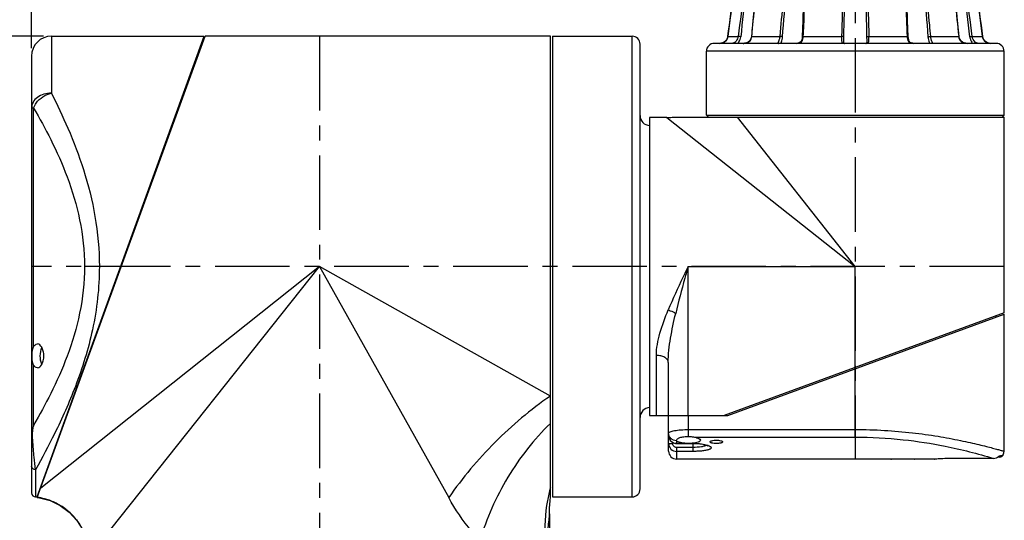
# Model space of a CAD drawing. Header units: millimetres. Extents: x 12 to 2508, y 25 to 1770.
# Tile 38 of 53: x 1380 to 1628, y 861 to 987. Entities that reach past the tile are written whole.
import ezdxf

# ---------------------------------------------------------------- set-up
doc = ezdxf.new("R2010")
doc.units = ezdxf.units.MM
doc.linetypes.add('CENTER', pattern=[0.6, 0.375, -0.075, 0.075, -0.075])
for name, color, linetype in [('ARM1_ABL4', 7, 'Continuous'), ('ARM1_PIPE_PBL5', 7, 'Continuous'), ('ARM2_ABL31', 7, 'Continuous'), ('COVER_M_PBL14', 7, 'Continuous'), ('COVER_S_PBL41', 7, 'Continuous'), ('FLANGE_J3_PBL39', 7, 'Continuous'), ('FLANGE_J4_PBL38', 7, 'Continuous'), ('HOLDER_M_PBL36', 7, 'Continuous'), ('HOLDER_S_PBL18', 7, 'Continuous'), ('HOLDER_S_PBL42', 7, 'Continuous'), ('MODULE_M_ABL13', 7, 'Continuous'), ('MODULE_S_ABL17', 7, 'Continuous'), ('MODULE_S_ABL40', 7, 'Continuous'), ('new_view_6_VBL0', 7, 'Continuous')]:
    doc.layers.add(name, color=color, linetype=linetype)
doc.styles.get("Standard").update_dxf_attribs({"font": 'arial.ttf'})
doc.dimstyles.new('DIMSTYLE_4', dxfattribs={"dimtxt": 16, "dimasz": 12, "dimexe": 1, "dimexo": 0.5, "dimgap": 1, "dimtad": 1, "dimdsep": 46, "dimtxsty": 'Standard', "dimblk": '_FILLED', "dimblk1": '_FILLED', "dimblk2": '_FILLED', "dimcen": 0.09, "dimclrt": 134, "dimazin": 2, "dimtp": 0.5, "dimtm": 0.5, "dimtfac": 1, "dimtofl": 0, "dimtmove": 0, "dimatfit": 3, "dimldrblk": '_FILLED', "dimfxl": 1, "dimtolj": 1, "dimarcsym": 0})
doc.dimstyles.new('DIMSTYLE_5', dxfattribs={"dimtxt": 16, "dimasz": 12, "dimexe": 1, "dimexo": 0.5, "dimgap": 1, "dimtad": 1, "dimdsep": 46, "dimtxsty": 'Standard', "dimblk": '_FILLED', "dimblk1": '_FILLED', "dimblk2": '_FILLED', "dimcen": 0.09, "dimclrt": 134, "dimazin": 2, "dimtp": 0.8, "dimtm": 0.8, "dimtfac": 1, "dimtofl": 0, "dimtmove": 0, "dimatfit": 3, "dimldrblk": '_FILLED', "dimfxl": 1, "dimtolj": 1, "dimarcsym": 0})
doc.dimstyles.new('DIMSTYLE_7', dxfattribs={"dimtxt": 10, "dimasz": 6, "dimexe": 1, "dimexo": 0.5, "dimtad": 1, "dimdsep": 46, "dimtxsty": 'Standard', "dimblk": '_FILLED', "dimblk1": '_FILLED', "dimblk2": '_FILLED', "dimcen": 0.09, "dimclrt": 134, "dimazin": 2, "dimtp": 0.2, "dimtm": 0.2, "dimtfac": 1, "dimtofl": 0, "dimtmove": 0, "dimatfit": 1, "dimldrblk": '_FILLED', "dimfxl": 1, "dimtolj": 1, "dimarcsym": 0})

# ---------------------------------------------------------------- blocks, each defined once
blk = doc.blocks.new('_FILLED')
at = {"color": 0, "linetype": 'ByBlock'}
blk.add_solid([(0, 0), (-1, 0.2), (-1, -0.2)], dxfattribs=at)
blk = doc.blocks.new('*D19')
at = {"color": 134, "transparency": 16777216}
for p, q in [((2022.52, 1247.6), (2022.52, 1741.6)), ((2095.02, 1498.27), (2095.02, 1741.6)), ((2022.52, 1737.6), (2020.52, 1737.6)), ((2020.52, 1737.6), (2058.77, 1737.6)), ((2097.02, 1737.6), (2058.77, 1737.6)), ((2095.02, 1737.6), (2097.02, 1737.6))]:
    blk.add_line(p, q, dxfattribs=at)
at = {"color": 134, "transparency": 16777216, "xscale": 12, "yscale": 12, "zscale": 12}
blk.add_blockref('_FILLED', (2022.52, 1737.6), dxfattribs=at)
at = {"color": 134, "transparency": 16777216, "xscale": 12, "yscale": 12, "zscale": 12, "rotation": 180}
blk.add_blockref('_FILLED', (2095.02, 1737.6), dxfattribs=at)
at = {"color": 134, "transparency": 16777216, "insert": (2058.77, 1757.6), "char_height": 16, "width": 55.1704, "attachment_point": 2, "line_spacing_factor": 0.9}
blk.add_mtext('(72.5)', dxfattribs=at)
blk = doc.blocks.new('*D21')
at = {"color": 134, "transparency": 16777216}
for p, q in [((2025.52, 1250.6), (1938.52, 1250.6)), ((1942.52, 1250.6), (1942.52, 939.1)), ((1942.52, 627.6), (1942.52, 939.1)), ((2153.52, 627.6), (1938.52, 627.6))]:
    blk.add_line(p, q, dxfattribs=at)
at = {"color": 134, "transparency": 16777216, "xscale": 12, "yscale": 12, "zscale": 12}
for p, rotation in [((1942.52, 1250.6), 90), ((1942.52, 627.6), 270)]:
    blk.add_blockref('_FILLED', p, dxfattribs=dict(at, rotation=rotation))
at = {"color": 134, "transparency": 16777216, "insert": (1922.52, 939.1), "char_height": 16, "width": 36.8, "attachment_point": 2, "rotation": 90, "line_spacing_factor": 0.9}
blk.add_mtext('623', dxfattribs=at)
blk = doc.blocks.new('HOLDER_M_PBL36', base_point=(2088.6, 1187.1))
at = {"layer": 'HOLDER_M_PBL36', "color": 7}
for p, q in [((2023.97, 1134.47), (2066.22, 1250.6)), ((2153.22, 1250.6), (2066.22, 1250.6)), ((2153.22, 1134.62), (2153.22, 1250.6)), ((2153.02, 1130.33), (2153.02, 1123.6)), ((2036.47, 1123.6), (2153.02, 1123.6))]:
    blk.add_line(p, q, dxfattribs=at)
at = {"layer": 'HOLDER_M_PBL36', "color": 2}
for p, q in [((2095.02, 1192.6), (2024.83, 1136.83)), ((2040.2, 1123.6), (2095.02, 1192.6)), ((2095.02, 1192.6), (2127.63, 1134.4)), ((2153.22, 1159.98), (2095.02, 1192.6))]:
    blk.add_line(p, q, dxfattribs=at)
at = {"layer": 'HOLDER_M_PBL36', "color": 7}
for points in [[(2023.97, 1134.47), (2024.49, 1134.39), (2027.22, 1133.67), (2029.76, 1132.44), (2032.03, 1130.76), (2033.95, 1128.69), (2035.44, 1126.29), (2036.47, 1123.6)], [(2153.02, 1130.33), (2153.04, 1131.78), (2153.13, 1133.59), (2153.22, 1134.62)]]:
    blk.add_lwpolyline(points, dxfattribs=at)
at = {"layer": 'HOLDER_M_PBL36', "color": 2}
for centre, radius, start, end in [((2022.01, 1119.58), 15.02, 75.4846, 82.5081), ((2022.02, 1119.59), 15, 70.5411, 75.4889), ((2022.02, 1119.59), 15, 64.8519, 70.5335), ((2022.02, 1119.6), 15, 59.6609, 64.8517), ((2022, 1119.58), 15.03, 53.7221, 59.6549), ((2022.02, 1119.6), 14.99, 48.74, 53.7226), ((2022, 1119.58), 15.02, 42.1857, 48.7315), ((2022.02, 1119.59), 15, 37.7356, 42.1862), ((2022, 1119.59), 15.02, 29.9503, 37.7276), ((2022.04, 1119.61), 14.97, 26.6779, 29.9475), ((2021.98, 1119.58), 15.04, 15.6821, 26.6662), ((2022.11, 1119.62), 14.91, 15.4656, 15.6672)]:
    blk.add_arc(centre, radius, start, end, dxfattribs=at)
for points, knots in [([(2153.22, 1159.98), (2148.22, 1156.56), (2138.92, 1148.7), (2131.05, 1139.39), (2127.63, 1134.4)], [0, 0, 0, 0, 0.499996, 1, 1, 1, 1]), ([(2153.22, 1153.09), (2149.08, 1149.08), (2141.88, 1139.85), (2137.11, 1129.17), (2135.48, 1123.6)], [0, 0, 0, 0, 0.498053, 1, 1, 1, 1]), ([(2153.22, 1136.9), (2152.93, 1135.83), (2151.94, 1131.47), (2151.69, 1126.94), (2151.92, 1123.6)], [0, 0, 0, 0, 0.248874, 1, 1, 1, 1]), ([(2135.48, 1123.6), (2134.74, 1124.35), (2131.76, 1127.67), (2129.3, 1131.43), (2127.63, 1134.4)], [0, 0, 0, 0, 0.236441, 1, 1, 1, 1]), ([(2151.92, 1123.6), (2152.3, 1124.82), (2152.68, 1126.7), (2152.91, 1128.97), (2153, 1129.96), (2153.02, 1130.33)], [0, 0, 0, 0, 0.560649, 0.837663, 1, 1, 1, 1])]:
    blk.add_open_spline(points, degree=3, knots=knots, dxfattribs=at)
blk = doc.blocks.new('*D24')
at = {"color": 134, "transparency": 16777216}
for p, q in [((2022.52, 1247.6), (2022.52, 1781.6)), ((2367.52, 1672.2), (2367.52, 1781.6)), ((2022.52, 1777.6), (2195.02, 1777.6)), ((2367.52, 1777.6), (2195.02, 1777.6))]:
    blk.add_line(p, q, dxfattribs=at)
at = {"color": 134, "transparency": 16777216, "xscale": 12, "yscale": 12, "zscale": 12, "rotation": 180}
blk.add_blockref('_FILLED', (2022.52, 1777.6), dxfattribs=at)
at = {"color": 134, "transparency": 16777216, "xscale": 12, "yscale": 12, "zscale": 12}
blk.add_blockref('_FILLED', (2367.52, 1777.6), dxfattribs=at)
at = {"color": 134, "transparency": 16777216, "insert": (2195.02, 1797.6), "char_height": 16, "width": 50.3111, "attachment_point": 2, "line_spacing_factor": 0.9}
blk.add_mtext('(345)', dxfattribs=at)
blk = doc.blocks.new('FLANGE_J4_PBL38', base_point=(2230.02, 1246.15))
at = {"layer": 'FLANGE_J4_PBL38', "color": 7}
for p, q in [((2199.55, 1262.1), (2199.43, 1262)), ((2199.43, 1262), (2199.44, 1262)), ((2199.44, 1262), (2202.11, 1262)), ((2202.11, 1262), (2202.21, 1261.99)), ((2202.21, 1261.99), (2202.35, 1261.99)), ((2202.35, 1261.99), (2202.53, 1261.98)), ((2203.72, 1261.98), (2202.53, 1261.98)), ((2203.72, 1261.98), (2203.78, 1262.1)), ((2204.98, 1262.1), (2204.87, 1261.99)), ((2204.87, 1261.99), (2204.87, 1261.99)), ((2204.96, 1262), (2212.25, 1262)), ((2213.98, 1261.98), (2212.76, 1261.98)), ((2213.98, 1261.98), (2213.98, 1262.1)), ((2216.65, 1262.1), (2216.55, 1261.98)), ((2216.91, 1261.98), (2216.55, 1261.98)), ((2216.92, 1260.27), (2216.92, 1260.26)), ((2217.2, 1262), (2227.16, 1262)), ((2227.16, 1262), (2227.17, 1262.1)), ((2228.53, 1261.98), (2227.62, 1261.98)), ((2228.53, 1261.98), (2228.48, 1262.1)), ((2231.56, 1262.1), (2231.5, 1261.98)), ((2232.41, 1261.98), (2231.5, 1261.98)), ((2232.87, 1262), (2242.83, 1262)), ((2243.12, 1260.26), (2243.12, 1260.27)), ((2243.49, 1261.98), (2243.13, 1261.98)), ((2243.49, 1261.98), (2243.39, 1262.1)), ((2246.06, 1262.1), (2246.06, 1261.98)), ((2247.27, 1261.98), (2246.06, 1261.98)), ((2247.72, 1262), (2247.78, 1262)), ((2247.78, 1262), (2255.07, 1262)), ((2255.07, 1262), (2254.98, 1262.1)), ((2255.16, 1261.99), (2255.05, 1262.1)), ((2255.16, 1261.99), (2255.17, 1261.99)), ((2256.26, 1262.1), (2256.31, 1261.98)), ((2257.51, 1261.98), (2256.31, 1261.98)), ((2257.51, 1261.98), (2257.83, 1261.99)), ((2257.83, 1261.99), (2257.93, 1262)), ((2257.93, 1262), (2260.6, 1262)), ((2260.6, 1262), (2260.49, 1262.1)), ((2261.04, 1258.54), (2260.6, 1262)), ((2260.6, 1262), (2260.6, 1262)), ((2197.86, 1250.19), (2197.64, 1249.73)), ((2197.93, 1250.53), (2197.86, 1250.19)), ((2262.39, 1249.74), (2262.18, 1250.2)), ((2265.52, 1248.8), (2194.52, 1248.8)), ((2197.64, 1249.73), (2197.34, 1249.36)), ((2227.12, 1249.39), (2227.12, 1249.39)), ((2232.86, 1248.85), (2232.85, 1248.82)), ((2232.92, 1249.39), (2232.92, 1249.39)), ((2262.69, 1249.37), (2262.39, 1249.74)), ((2262.7, 1249.36), (2262.69, 1249.37)), ((2263.25, 1249), (2263.05, 1249.09)), ((2192.52, 1230.7), (2192.52, 1246.8)), ((2267.52, 1230.7), (2267.52, 1246.8)), ((2192.52, 1230.7), (2267.52, 1230.7)), ((2192.52, 1230.7), (2193.02, 1230.2)), ((2267.52, 1230.7), (2267.02, 1230.2))]:
    blk.add_line(p, q, dxfattribs=at)
at = {"layer": 'FLANGE_J4_PBL38', "color": 2}
for p, q in [((2202.11, 1262), (2202.21, 1262.1)), ((2202.53, 1262.1), (2202.53, 1261.98)), ((2205.06, 1262.1), (2204.96, 1262)), ((2204.96, 1261.98), (2204.96, 1262)), ((2204.96, 1261.98), (2204.96, 1262)), ((2212.25, 1262), (2212.32, 1262.1)), ((2212.71, 1262.1), (2212.76, 1261.98)), ((2216.91, 1261.98), (2217.02, 1262.1)), ((2216.91, 1261.98), (2216.92, 1260.27)), ((2217.25, 1262.1), (2217.2, 1262)), ((2227.53, 1262.1), (2227.62, 1261.98)), ((2232.41, 1261.98), (2232.51, 1262.1)), ((2232.86, 1262.1), (2232.87, 1262)), ((2242.83, 1262), (2242.79, 1262.1)), ((2243.01, 1262.1), (2243.13, 1261.98)), ((2243.12, 1260.27), (2243.13, 1261.98)), ((2247.27, 1261.98), (2247.32, 1262.1)), ((2247.72, 1262.1), (2247.78, 1262)), ((2255.07, 1262), (2255.07, 1261.98)), ((2255.07, 1262), (2255.07, 1261.98)), ((2257.51, 1261.98), (2257.5, 1262.1)), ((2257.83, 1262.1), (2257.93, 1262)), ((2197.93, 1250.53), (2197.93, 1250.53)), ((2197.93, 1250.53), (2200.52, 1250.53)), ((2203.95, 1250.53), (2211.01, 1250.53)), ((2216.94, 1250.53), (2226.59, 1250.53)), ((2233.45, 1250.53), (2243.09, 1250.53)), ((2249.03, 1250.53), (2256.09, 1250.53)), ((2259.52, 1250.53), (2262.1, 1250.53)), ((2262.1, 1250.53), (2262.1, 1250.53)), ((2267.52, 1246.8), (2192.52, 1246.8))]:
    blk.add_line(p, q, dxfattribs=at)
at = {"layer": 'FLANGE_J4_PBL38', "color": 7}
for points in [[(2199.43, 1262), (2198.99, 1258.56), (2198.47, 1254.6), (2197.93, 1250.53)], [(2204.87, 1261.99), (2204.62, 1258.59), (2204.26, 1254.57), (2203.85, 1250.51)], [(2216.92, 1260.26), (2216.91, 1258.3), (2216.82, 1254.44), (2216.65, 1250.49)], [(2243.39, 1250.49), (2243.22, 1254.43), (2243.13, 1258.3), (2243.12, 1260.26)], [(2256.18, 1250.51), (2255.77, 1254.55), (2255.42, 1258.58), (2255.17, 1261.99)], [(2262.1, 1250.53), (2261.56, 1254.58), (2261.04, 1258.55)], [(2197.86, 1250.2), (2197.65, 1249.74), (2197.34, 1249.37), (2196.99, 1249.1), (2196.6, 1248.92), (2196.18, 1248.82), (2195.87, 1248.8)], [(2203.85, 1250.51), (2203.8, 1250.2), (2203.63, 1249.74), (2203.36, 1249.36), (2203.01, 1249.08), (2202.62, 1248.91), (2202.14, 1248.82), (2201.76, 1248.8)], [(2216.65, 1250.49), (2216.62, 1250.14), (2216.53, 1249.67), (2216.39, 1249.32), (2216.19, 1249.06), (2215.9, 1248.89), (2215.54, 1248.81), (2215.23, 1248.8)], [(2244.81, 1248.8), (2244.51, 1248.81), (2244.15, 1248.89), (2243.86, 1249.05), (2243.65, 1249.31), (2243.51, 1249.66), (2243.42, 1250.13), (2243.39, 1250.49)], [(2258.27, 1248.8), (2257.91, 1248.81), (2257.43, 1248.91), (2257.03, 1249.08), (2256.69, 1249.35), (2256.42, 1249.73), (2256.24, 1250.19), (2256.18, 1250.51)], [(2263.74, 1248.84), (2263.45, 1248.91), (2263.06, 1249.09), (2262.7, 1249.36), (2262.39, 1249.73), (2262.18, 1250.19), (2262.1, 1250.53)], [(2196.98, 1249.09), (2196.98, 1249.09), (2196.78, 1249)], [(2227.19, 1248.82), (2227.19, 1248.82), (2227.16, 1248.89), (2227.13, 1249.09), (2227.12, 1249.39)], [(2227.38, 1248.8), (2227.27, 1248.8), (2227.19, 1248.82)], [(2232.85, 1248.82), (2232.85, 1248.82), (2232.77, 1248.8), (2232.66, 1248.8)], [(2232.92, 1249.39), (2232.91, 1249.1), (2232.88, 1248.9), (2232.86, 1248.85)]]:
    blk.add_lwpolyline(points, dxfattribs=at)
at = {"layer": 'FLANGE_J4_PBL38', "color": 2}
for centre, radius, start, end in [((451.85, 1485.14), 1761.77, 352.34716, 352.72335), ((2589.13, 1202.6), 391.55, 171.275, 172.9693), ((2660.96, 1202.1), 462.32, 172.5581, 173.9958), ((1799.08, 1202.1), 462.32, 6.0042, 7.4419), ((1870.92, 1202.6), 391.54, 7.0307, 8.7251), ((4008.21, 1485.15), 1761.8, 187.27666, 187.65284), ((2195.95, 1250.79), 2, 342.9588, 352.3509), ((2201.59, 1250.78), 2.37, 347.2702, 353.8826), ((2195.87, 1251.13), 2.33, 269.9827, 276.7406), ((2195.88, 1251.07), 2.27, 276.7625, 278.3086), ((2195.89, 1251.01), 2.21, 278.2877, 288.3721), ((2195.91, 1250.93), 2.13, 288.4483, 289.4954), ((2195.93, 1250.88), 2.07, 289.458, 300.8963), ((2201.82, 1252.12), 3.32, 275.4108, 275.8789)]:
    blk.add_arc(centre, radius, start, end, dxfattribs=at)
at = {"layer": 'FLANGE_J4_PBL38', "color": 7}
for centre, radius, start, end in [((2203.72, 1263.46), 1.48, 270.0165, 272.8316), ((2211.53, 1228.99), 33.01, 88.4735, 88.7528), ((2211.57, 1231.05), 30.95, 88.1156, 88.4424), ((2211.64, 1232.86), 29.14, 87.9008, 88.1397), ((2212.01, 1243), 19, 87.7389, 87.8935), ((2227.35, 1257.71), 4.28, 86.3345, 87.6279), ((2233.03, 1249.39), 12.61, 91.5293, 92.2597), ((2233.22, 1242.45), 19.55, 90.9994, 91.5189), ((2247.96, 1244.7), 17.29, 92.1076, 92.2776), ((2248.36, 1233.68), 28.32, 91.8531, 92.0983), ((2248.44, 1231.58), 30.42, 91.3571, 91.8808), ((2256.31, 1263.46), 1.48, 267.1669, 269.9835), ((2194.52, 1246.8), 2, 90, 180), ((2264.16, 1251.06), 2.26, 259.55, 263.1387), ((2264.16, 1251.13), 2.33, 263.1573, 270.0185), ((2265.52, 1246.8), 2, 0, 90)]:
    blk.add_arc(centre, radius, start, end, dxfattribs=at)
for points, knots in [([(2203.79, 1261.98), (2203.85, 1261.99), (2204.04, 1262.01), (2204.23, 1262.06), (2204.37, 1262.1)], [0, 0, 0, 0, 0.266116, 1, 1, 1, 1]), ([(2204.87, 1261.99), (2204.88, 1262), (2204.91, 1261.99), (2204.94, 1262), (2204.96, 1262)], [0, 0, 0, 0, 0.283819, 1, 1, 1, 1]), ([(2216.05, 1262.1), (2216.1, 1262.08), (2216.26, 1262.04), (2216.43, 1261.98), (2216.55, 1261.98)], [0, 0, 0, 0, 0.285623, 1, 1, 1, 1]), ([(2216.91, 1261.98), (2216.92, 1261.99), (2216.97, 1261.99), (2217.02, 1261.99), (2217.06, 1261.99)], [0, 0, 0, 0, 0.306622, 1, 1, 1, 1]), ([(2227.34, 1261.99), (2227.39, 1261.99), (2227.45, 1261.99), (2227.51, 1261.99), (2227.53, 1261.99)], [0, 0, 0, 0, 0.77191, 1, 1, 1, 1]), ([(2228.53, 1261.98), (2228.59, 1261.98), (2228.85, 1262), (2229.1, 1262.06), (2229.29, 1262.1)], [0, 0, 0, 0, 0.237795, 1, 1, 1, 1]), ([(2230.75, 1262.1), (2230.81, 1262.08), (2231.06, 1262.03), (2231.31, 1261.98), (2231.5, 1261.98)], [0, 0, 0, 0, 0.260476, 1, 1, 1, 1]), ([(2232.41, 1261.98), (2232.42, 1261.98), (2232.46, 1261.98), (2232.5, 1261.99), (2232.54, 1261.99)], [0, 0, 0, 0, 0.21467, 1, 1, 1, 1]), ([(2242.98, 1261.99), (2242.99, 1261.99), (2243.02, 1261.99), (2243.06, 1261.99), (2243.08, 1261.99)], [0, 0, 0, 0, 0.296725, 1, 1, 1, 1]), ([(2243.08, 1261.99), (2243.09, 1261.99), (2243.1, 1261.99), (2243.12, 1261.99), (2243.13, 1261.98)], [0, 0, 0, 0, 0.375047, 1, 1, 1, 1]), ([(2243.49, 1261.98), (2243.52, 1261.98), (2243.69, 1262), (2243.85, 1262.06), (2243.98, 1262.1)], [0, 0, 0, 0, 0.211644, 1, 1, 1, 1]), ([(2255.07, 1262), (2255.08, 1262), (2255.11, 1262), (2255.13, 1262), (2255.15, 1261.99)], [0, 0, 0, 0, 0.31879, 1, 1, 1, 1]), ([(2255.15, 1261.99), (2255.15, 1261.99), (2255.16, 1261.99), (2255.16, 1261.99), (2255.16, 1261.99)], [0, 0, 0, 0, 0.684665, 1, 1, 1, 1]), ([(2255.66, 1262.1), (2255.71, 1262.08), (2255.9, 1262.03), (2256.09, 1261.99), (2256.24, 1261.98)], [0, 0, 0, 0, 0.232914, 1, 1, 1, 1])]:
    blk.add_open_spline(points, degree=3, knots=knots, dxfattribs=at)
at = {"layer": 'FLANGE_J4_PBL38', "color": 2}
for points, knots in [([(2203.95, 1250.53), (2204.05, 1251.48), (2204.44, 1255.3), (2204.77, 1259.12), (2204.96, 1261.98)], [0, 0, 0, 0, 0.250545, 1, 1, 1, 1]), ([(2212.25, 1262), (2212.12, 1261.04), (2211.62, 1257.23), (2211.24, 1253.4), (2211.01, 1250.53)], [0, 0, 0, 0, 0.250344, 1, 1, 1, 1]), ([(2216.94, 1250.53), (2217, 1251.48), (2217.17, 1255.3), (2217.24, 1259.13), (2217.2, 1262)], [0, 0, 0, 0, 0.250376, 1, 1, 1, 1]), ([(2242.83, 1262), (2242.82, 1261.04), (2242.81, 1257.22), (2242.94, 1253.39), (2243.09, 1250.53)], [0, 0, 0, 0, 0.249613, 1, 1, 1, 1]), ([(2249.03, 1250.53), (2248.95, 1251.49), (2248.61, 1255.32), (2248.18, 1259.14), (2247.78, 1262)], [0, 0, 0, 0, 0.249673, 1, 1, 1, 1]), ([(2255.07, 1261.98), (2255.14, 1261.03), (2255.42, 1257.21), (2255.78, 1253.39), (2256.09, 1250.53)], [0, 0, 0, 0, 0.249375, 1, 1, 1, 1]), ([(2197, 1249.1), (2197.2, 1249.22), (2197.57, 1249.54), (2197.79, 1249.98), (2197.86, 1250.21)], [0, 0, 0, 0, 0.497195, 1, 1, 1, 1]), ([(2200.52, 1250.53), (2200.5, 1250.34), (2200.33, 1249.69), (2199.87, 1249.11), (2199.45, 1248.9)], [0, 0, 0, 0, 0.287719, 1, 1, 1, 1]), ([(2200.45, 1248.8), (2200.55, 1248.9), (2200.92, 1249.39), (2201.12, 1250), (2201.17, 1250.46)], [0, 0, 0, 0, 0.237695, 1, 1, 1, 1]), ([(2201.17, 1250.46), (2201.11, 1250.47), (2200.89, 1250.5), (2200.67, 1250.53), (2200.52, 1250.53)], [0, 0, 0, 0, 0.290048, 1, 1, 1, 1]), ([(2202.16, 1248.82), (2202.56, 1248.86), (2203.18, 1249.05), (2203.72, 1249.68), (2203.86, 1250.06), (2203.9, 1250.26)], [0, 0, 0, 0, 0.503193, 0.749918, 1, 1, 1, 1]), ([(2203.85, 1250.51), (2203.85, 1250.52), (2203.9, 1250.52), (2203.92, 1250.53), (2203.95, 1250.53)], [0, 0, 0, 0, 0.277043, 1, 1, 1, 1]), ([(2211.01, 1250.53), (2211, 1250.4), (2210.96, 1250.15), (2210.87, 1249.79), (2210.77, 1249.48), (2210.66, 1249.23), (2210.59, 1249.03), (2210.54, 1248.9), (2210.57, 1248.8), (2210.63, 1248.8), (2210.66, 1248.8)], [0, 0, 0, 0, 0.20769, 0.405469, 0.585087, 0.736057, 0.848243, 0.917685, 0.955725, 1, 1, 1, 1]), ([(2211.7, 1250.46), (2211.65, 1250.47), (2211.42, 1250.51), (2211.19, 1250.53), (2211.01, 1250.53)], [0, 0, 0, 0, 0.208535, 1, 1, 1, 1]), ([(2211.3, 1248.8), (2211.34, 1248.91), (2211.55, 1249.44), (2211.67, 1250.01), (2211.7, 1250.46)], [0, 0, 0, 0, 0.215517, 1, 1, 1, 1]), ([(2215.23, 1248.8), (2215.47, 1248.8), (2215.94, 1248.82), (2216.8, 1249.28), (2216.92, 1250.06), (2216.94, 1250.53)], [0, 0, 0, 0, 0.263602, 0.497557, 1, 1, 1, 1]), ([(2216.65, 1250.49), (2216.65, 1250.5), (2216.68, 1250.51), (2216.77, 1250.52), (2216.87, 1250.53), (2216.94, 1250.53)], [0, 0, 0, 0, 0.088254, 0.291026, 1, 1, 1, 1]), ([(2226.59, 1250.53), (2226.59, 1250.3), (2226.57, 1249.98), (2226.57, 1249.56), (2226.6, 1249.25), (2226.76, 1248.89), (2227.05, 1248.82), (2227.18, 1248.81)], [0, 0, 0, 0, 0.333227, 0.479571, 0.606013, 0.801749, 1, 1, 1, 1]), ([(2227.14, 1250.46), (2227.12, 1250.48), (2227.06, 1250.49), (2226.94, 1250.51), (2226.77, 1250.52), (2226.65, 1250.53), (2226.59, 1250.53)], [0, 0, 0, 0, 0.116638, 0.344469, 0.653897, 1, 1, 1, 1]), ([(2227.12, 1249.39), (2227.12, 1249.48), (2227.12, 1249.83), (2227.13, 1250.19), (2227.14, 1250.46)], [0, 0, 0, 0, 0.235794, 1, 1, 1, 1]), ([(2232.87, 1248.81), (2233, 1248.82), (2233.28, 1248.9), (2233.43, 1249.26), (2233.46, 1249.57), (2233.46, 1249.98), (2233.45, 1250.3), (2233.45, 1250.53)], [0, 0, 0, 0, 0.19607, 0.393116, 0.520263, 0.666941, 1, 1, 1, 1]), ([(2232.9, 1250.46), (2232.91, 1250.48), (2232.98, 1250.49), (2233.09, 1250.51), (2233.26, 1250.52), (2233.38, 1250.53), (2233.45, 1250.53)], [0, 0, 0, 0, 0.116632, 0.344465, 0.653899, 1, 1, 1, 1]), ([(2232.9, 1250.46), (2232.9, 1250.37), (2232.9, 1250.01), (2232.92, 1249.66), (2232.92, 1249.39)], [0, 0, 0, 0, 0.261184, 1, 1, 1, 1]), ([(2243.39, 1250.49), (2243.39, 1250.5), (2243.35, 1250.51), (2243.26, 1250.52), (2243.16, 1250.53), (2243.09, 1250.53)], [0, 0, 0, 0, 0.088258, 0.291028, 1, 1, 1, 1]), ([(2243.09, 1250.53), (2243.11, 1250.06), (2243.23, 1249.28), (2244.1, 1248.82), (2244.56, 1248.8), (2244.81, 1248.8)], [0, 0, 0, 0, 0.502442, 0.736396, 1, 1, 1, 1]), ([(2248.34, 1250.46), (2248.38, 1250.47), (2248.61, 1250.51), (2248.84, 1250.53), (2249.03, 1250.53)], [0, 0, 0, 0, 0.208529, 1, 1, 1, 1]), ([(2248.34, 1250.46), (2248.35, 1250.3), (2248.41, 1249.73), (2248.58, 1249.18), (2248.74, 1248.8)], [0, 0, 0, 0, 0.274312, 1, 1, 1, 1]), ([(2249.37, 1248.8), (2249.4, 1248.8), (2249.46, 1248.8), (2249.49, 1248.9), (2249.44, 1249.03), (2249.37, 1249.23), (2249.27, 1249.48), (2249.16, 1249.79), (2249.07, 1250.15), (2249.04, 1250.4), (2249.03, 1250.53)], [0, 0, 0, 0, 0.044275, 0.082315, 0.151756, 0.263942, 0.414913, 0.59453, 0.79231, 1, 1, 1, 1]), ([(2256.09, 1250.53), (2256.12, 1250.27), (2256.25, 1249.77), (2256.92, 1248.94), (2257.76, 1248.8), (2258.27, 1248.8)], [0, 0, 0, 0, 0.252089, 0.498695, 1, 1, 1, 1]), ([(2256.18, 1250.51), (2256.18, 1250.52), (2256.14, 1250.52), (2256.11, 1250.53), (2256.09, 1250.53)], [0, 0, 0, 0, 0.277075, 1, 1, 1, 1]), ([(2258.87, 1250.46), (2258.93, 1250.47), (2259.15, 1250.5), (2259.36, 1250.53), (2259.52, 1250.53)], [0, 0, 0, 0, 0.290041, 1, 1, 1, 1]), ([(2258.87, 1250.46), (2258.88, 1250.3), (2258.99, 1249.7), (2259.28, 1249.13), (2259.59, 1248.8)], [0, 0, 0, 0, 0.260008, 1, 1, 1, 1]), ([(2260.58, 1248.9), (2260.46, 1248.96), (2259.92, 1249.35), (2259.58, 1250), (2259.52, 1250.53)], [0, 0, 0, 0, 0.198268, 1, 1, 1, 1]), ([(2262.1, 1250.53), (2262.16, 1250.1), (2262.55, 1249.29), (2263.35, 1248.91), (2263.74, 1248.83)], [0, 0, 0, 0, 0.516342, 1, 1, 1, 1]), ([(2199.45, 1248.9), (2199.43, 1248.88), (2199.36, 1248.85), (2199.28, 1248.82), (2199.22, 1248.81)], [0, 0, 0, 0, 0.293575, 1, 1, 1, 1]), ([(2260.91, 1248.8), (2260.89, 1248.8), (2260.82, 1248.8), (2260.76, 1248.82), (2260.7, 1248.84)], [0, 0, 0, 0, 0.194471, 1, 1, 1, 1])]:
    blk.add_open_spline(points, degree=3, knots=knots, dxfattribs=at)
for points in [[(2211.7, 1250.46), (2211.97, 1254.31), (2212.31, 1258.15), (2212.76, 1261.98)], [(2227.16, 1262), (2226.82, 1258.18), (2226.65, 1254.36), (2226.59, 1250.53)], [(2227.14, 1250.46), (2227.19, 1254.3), (2227.34, 1258.15), (2227.62, 1261.98)], [(2232.41, 1261.98), (2232.7, 1258.15), (2232.84, 1254.3), (2232.9, 1250.46)], [(2232.87, 1262), (2233.21, 1258.18), (2233.38, 1254.36), (2233.45, 1250.53)], [(2247.27, 1261.98), (2247.73, 1258.15), (2248.07, 1254.31), (2248.34, 1250.46)], [(2199.22, 1248.81), (2199.19, 1248.8), (2199.16, 1248.8), (2199.13, 1248.8)], [(2201.76, 1248.8), (2201.89, 1248.8), (2202.01, 1248.8), (2202.13, 1248.81)], [(2227.18, 1248.81), (2227.25, 1248.8), (2227.31, 1248.8), (2227.38, 1248.8)], [(2232.66, 1248.8), (2232.73, 1248.8), (2232.8, 1248.8), (2232.87, 1248.81)], [(2260.7, 1248.84), (2260.66, 1248.86), (2260.62, 1248.88), (2260.58, 1248.9)]]:
    blk.add_open_spline(points, degree=3, dxfattribs=at)
at = {"layer": 'FLANGE_J4_PBL38', "color": 7}
for points in [[(2213.98, 1261.98), (2214.25, 1261.98), (2214.52, 1262.04), (2214.79, 1262.1)], [(2217.06, 1261.99), (2217.1, 1262), (2217.15, 1262), (2217.2, 1262)], [(2227.16, 1262), (2227.22, 1262), (2227.28, 1262), (2227.34, 1261.99)], [(2242.83, 1262), (2242.88, 1262), (2242.93, 1262), (2242.98, 1261.99)], [(2245.25, 1262.1), (2245.51, 1262.04), (2245.78, 1261.98), (2246.06, 1261.98)]]:
    blk.add_open_spline(points, degree=3, dxfattribs=at)
blk = doc.blocks.new('ARM2_ABL31', base_point=(2230.02, 1405.5))
at = {"layer": 'FLANGE_J4_PBL38'}
blk.add_blockref('FLANGE_J4_PBL38', (2230.02, 1246.15), dxfattribs=at)
blk = doc.blocks.new('FLANGE_J3_PBL39', base_point=(2166.02, 1192.6))
at = {"layer": 'FLANGE_J3_PBL39', "color": 7}
for p, q in [((2153.72, 1250.6), (2153.72, 1134.6)), ((2153.72, 1250.6), (2173.82, 1250.6)), ((2175.82, 1136.6), (2175.82, 1248.6)), ((2153.72, 1134.6), (2173.82, 1134.6))]:
    blk.add_line(p, q, dxfattribs=at)
at = {"layer": 'FLANGE_J3_PBL39', "color": 2}
blk.add_line((2173.82, 1134.6), (2173.82, 1250.6), dxfattribs=at)
at = {"layer": 'FLANGE_J3_PBL39', "color": 7}
for centre, radius, start, end in [((2173.82, 1248.6), 2, 0, 90), ((2178.32, 1230.6), 2.5, 180, 267.6818), ((2178.32, 1154.6), 2.5, 92.3182, 180), ((2173.82, 1136.6), 2, 270, 360)]:
    blk.add_arc(centre, radius, start, end, dxfattribs=at)
blk = doc.blocks.new('COVER_S_PBL41', base_point=(2225.27, 1162.35))
at = {"layer": 'COVER_S_PBL41', "color": 7}
for p, q in [((2197.92, 1155.1), (2267.52, 1180.6)), ((2267.52, 1146.1), (2267.52, 1180.6)), ((2183.02, 1146.1), (2183.02, 1155.1)), ((2186.52, 1155.1), (2197.92, 1155.1)), ((2185.03, 1148.8), (2185.02, 1148.87)), ((2185.02, 1148.04), (2189.22, 1148.04)), ((2239.02, 1144.1), (2185.02, 1144.1)), ((2239.02, 1144.1), (2239.12, 1144.1)), ((2244.92, 1144.1), (2245.02, 1144.1)), ((2250.02, 1144.1), (2245.02, 1144.1)), ((2250.02, 1144.1), (2250.06, 1144.1)), ((2264.84, 1144.3), (2257.02, 1144.3)), ((2266.38, 1144.6), (2265.9, 1144.6))]:
    blk.add_line(p, q, dxfattribs=at)
at = {"layer": 'COVER_S_PBL41', "color": 2}
for p, q in [((2230.02, 1149.66), (2230.02, 1166.86)), ((2188.02, 1149.83), (2188.02, 1155.1)), ((2188.02, 1151.56), (2230.02, 1151.56)), ((2185.02, 1148.74), (2185.02, 1148.04)), ((2189.51, 1149.66), (2230.02, 1149.66)), ((2183.02, 1148.05), (2184.02, 1148.05)), ((2184.02, 1148.34), (2184.02, 1148.05)), ((2185.02, 1148.08), (2187.06, 1148.08)), ((2185.02, 1147.04), (2185.02, 1144.1)), ((2189.22, 1147.04), (2185.02, 1147.04)), ((2189.22, 1146.05), (2185.02, 1146.05)), ((2188.97, 1148.08), (2189.22, 1148.08)), ((2189.22, 1146.05), (2189.22, 1148.08))]:
    blk.add_line(p, q, dxfattribs=at)
at = {"layer": 'COVER_S_PBL41', "color": 7}
for points in [[(2183.02, 1150.08), (2183.04, 1149.77), (2183.18, 1149.28), (2183.44, 1148.83), (2183.8, 1148.46), (2184.24, 1148.2), (2184.73, 1148.07), (2185.02, 1148.04)], [(2189.22, 1148.04), (2189.95, 1148.03), (2190.85, 1147.96), (2191.66, 1147.84), (2192.27, 1147.7), (2192.65, 1147.58), (2192.85, 1147.49), (2192.89, 1147.47)], [(2267.25, 1145.09), (2267.28, 1145.15), (2267.47, 1145.69), (2267.52, 1146.1)], [(2266.38, 1144.6), (2266.68, 1144.64), (2266.96, 1144.78), (2267.18, 1144.99), (2267.25, 1145.1)]]:
    blk.add_lwpolyline(points, dxfattribs=at)
at = {"layer": 'COVER_S_PBL41', "color": 2}
for centre, radius, start, end in [((2185.02, 1150.08), 2, 179.9825, 269.9761), ((2185.02, 1150.8), 2.06, 269.5475, 269.9999), ((2185.02, 1148.05), 2, 179.9957, 269.9925), ((2191.46, 1143.51), 4.33, 69.8881, 70.7773)]:
    blk.add_arc(centre, radius, start, end, dxfattribs=at)
at = {"layer": 'COVER_S_PBL41', "color": 7}
for centre, radius, start, end in [((2185.02, 1146.1), 2, 180, 270), ((2242.02, 1024.09), 120.04, 90.0002, 91.4323), ((2264.88, 1146.29), 1.98, 312.078, 315.7043)]:
    blk.add_arc(centre, radius, start, end, dxfattribs=at)
at = {"layer": 'COVER_S_PBL41', "color": 2}
for points, knots in [([(2183.02, 1150.66), (2183.02, 1150.72), (2183.14, 1150.88), (2183.63, 1151.11), (2184.64, 1151.34), (2186.19, 1151.52), (2187.37, 1151.56), (2188.02, 1151.56)], [0, 0, 0, 0, 0.037151, 0.09985, 0.314351, 0.629026, 1, 1, 1, 1]), ([(2230.02, 1151.56), (2232.47, 1151.56), (2237.28, 1151.42), (2244.24, 1150.82), (2250.63, 1149.93), (2255.48, 1149.03), (2258.9, 1148.29), (2261.08, 1147.79), (2262.97, 1147.32), (2264.53, 1146.92), (2265.79, 1146.58), (2266.57, 1146.37), (2267.11, 1146.21), (2267.25, 1146.18), (2267.58, 1146.07), (2267.52, 1146.1)], [0, 0, 0, 0, 0.193425, 0.379421, 0.551117, 0.702351, 0.768536, 0.827548, 0.878764, 0.9216, 0.955533, 0.980118, 0.988792, 0.995012, 1, 1, 1, 1]), ([(2185, 1148.74), (2184.74, 1148.74), (2184.22, 1148.84), (2183.57, 1149.27), (2183.12, 1149.9), (2183.02, 1150.41), (2183.02, 1150.66)], [0, 0, 0, 0, 0.254544, 0.506373, 0.754489, 1, 1, 1, 1]), ([(2230.02, 1149.66), (2234.06, 1149.66), (2241.66, 1149.24), (2253.32, 1147.41), (2260.84, 1145.51), (2264.84, 1144.3)], [0, 0, 0, 0, 0.3429, 0.644974, 1, 1, 1, 1]), ([(2185.02, 1147.04), (2184.76, 1147.04), (2184.23, 1147.26), (2184.02, 1147.8), (2184.02, 1148.05)], [0, 0, 0, 0, 0.499592, 1, 1, 1, 1]), ([(2189.22, 1148.08), (2189.91, 1148.08), (2191.14, 1148), (2192.37, 1147.77), (2192.88, 1147.59)], [0, 0, 0, 0, 0.560724, 1, 1, 1, 1]), ([(2192.52, 1147.63), (2192.37, 1147.52), (2191.95, 1147.34), (2190.85, 1147.09), (2189.9, 1147.04), (2189.22, 1147.04)], [0, 0, 0, 0, 0.163766, 0.396179, 1, 1, 1, 1]), ([(2192.94, 1147.57), (2193.13, 1147.5), (2193.38, 1147.4), (2193.63, 1147.19), (2193.72, 1147.05), (2193.72, 1146.89), (2193.62, 1146.75), (2193.44, 1146.63), (2193.2, 1146.52), (2192.88, 1146.41), (2192.34, 1146.28), (2191.52, 1146.16), (2190.41, 1146.07), (2189.63, 1146.05), (2189.22, 1146.05)], [0, 0, 0, 0, 0.103332, 0.139101, 0.166272, 0.189678, 0.21663, 0.252267, 0.29861, 0.356127, 0.424582, 0.59087, 0.787364, 1, 1, 1, 1]), ([(2266.3, 1144.91), (2266.44, 1144.94), (2266.64, 1144.97), (2266.88, 1145.02), (2267.01, 1145.05), (2267.11, 1145.07), (2267.19, 1145.09), (2267.22, 1145.09), (2267.25, 1145.1), (2267.25, 1145.1)], [0, 0, 0, 0, 0.452428, 0.622623, 0.76004, 0.866147, 0.941344, 0.985823, 1, 1, 1, 1])]:
    blk.add_open_spline(points, degree=3, knots=knots, dxfattribs=at)
at = {"layer": 'COVER_S_PBL41', "color": 7}
for points, knots in [([(2185.02, 1148.87), (2185.02, 1149), (2185.21, 1149.21), (2185.53, 1149.39), (2186.06, 1149.61), (2186.9, 1149.78), (2187.63, 1149.83), (2188.02, 1149.83)], [0, 0, 0, 0, 0.123919, 0.219665, 0.339694, 0.64311, 1, 1, 1, 1]), ([(2187.06, 1148.08), (2186.58, 1148.12), (2185.93, 1148.22), (2185.25, 1148.5), (2185.05, 1148.7), (2185.03, 1148.8)], [0, 0, 0, 0, 0.650706, 0.86335, 1, 1, 1, 1]), ([(2188.02, 1149.83), (2188.15, 1149.83), (2188.65, 1149.81), (2189.15, 1149.72), (2189.51, 1149.66)], [0, 0, 0, 0, 0.260756, 1, 1, 1, 1]), ([(2191.02, 1148.87), (2191.02, 1148.77), (2190.91, 1148.61), (2190.69, 1148.47), (2190.34, 1148.32), (2189.76, 1148.17), (2189.25, 1148.1), (2188.97, 1148.08)], [0, 0, 0, 0, 0.128667, 0.220665, 0.335399, 0.631183, 1, 1, 1, 1]), ([(2189.51, 1149.66), (2189.72, 1149.62), (2190.11, 1149.53), (2190.63, 1149.33), (2191.02, 1149.07), (2191.02, 1148.87)], [0, 0, 0, 0, 0.368796, 0.661229, 1, 1, 1, 1]), ([(2193.45, 1148.44), (2193.45, 1148.51), (2193.61, 1148.66), (2194.13, 1148.83), (2194.64, 1148.89), (2195.02, 1148.89)], [0, 0, 0, 0, 0.119084, 0.333763, 1, 1, 1, 1]), ([(2195.02, 1148.89), (2195.39, 1148.89), (2195.9, 1148.83), (2196.43, 1148.66), (2196.59, 1148.51), (2196.59, 1148.44)], [0, 0, 0, 0, 0.666244, 0.880911, 1, 1, 1, 1]), ([(2188.02, 1148.05), (2187.78, 1148.05), (2187.46, 1148.05), (2187.14, 1148.07), (2187.06, 1148.08)], [0, 0, 0, 0, 0.755742, 1, 1, 1, 1]), ([(2188.97, 1148.08), (2188.89, 1148.07), (2188.58, 1148.05), (2188.26, 1148.05), (2188.02, 1148.05)], [0, 0, 0, 0, 0.244258, 1, 1, 1, 1]), ([(2195.02, 1148.02), (2194.64, 1148.02), (2194.19, 1148.05), (2193.72, 1148.2), (2193.55, 1148.27), (2193.45, 1148.38), (2193.45, 1148.44)], [0, 0, 0, 0, 0.6676, 0.787748, 0.882103, 1, 1, 1, 1]), ([(2196.59, 1148.44), (2196.59, 1148.38), (2196.48, 1148.27), (2196.32, 1148.2), (2195.84, 1148.05), (2195.39, 1148.02), (2195.02, 1148.02)], [0, 0, 0, 0, 0.117889, 0.212245, 0.3324, 1, 1, 1, 1]), ([(2245.02, 1144.1), (2244.94, 1144.1), (2244.65, 1144.1), (2244.03, 1144.12), (2243.11, 1144.13), (2242.4, 1144.13), (2242.02, 1144.13)], [0, 0, 0, 0, 0.076144, 0.29291, 0.617307, 1, 1, 1, 1]), ([(2257.02, 1144.3), (2256.12, 1144.3), (2254.47, 1144.28), (2252.32, 1144.22), (2250.88, 1144.14), (2250.19, 1144.11), (2250.02, 1144.1)], [0, 0, 0, 0, 0.382551, 0.706911, 0.923785, 1, 1, 1, 1])]:
    blk.add_open_spline(points, degree=3, knots=knots, dxfattribs=at)
at = {"layer": 'COVER_S_PBL41', "color": 2}
blk.add_open_spline([(2185.02, 1148.74), (2185.02, 1148.76), (2185.02, 1148.78), (2185.03, 1148.8)], degree=3, dxfattribs=at)
at = {"layer": 'COVER_S_PBL41', "color": 7}
for points in [[(2264.84, 1144.3), (2265.1, 1144.3), (2265.37, 1144.35), (2265.61, 1144.45)], [(2265.61, 1144.45), (2265.83, 1144.54), (2266.03, 1144.66), (2266.21, 1144.82)]]:
    blk.add_open_spline(points, degree=3, dxfattribs=at)
blk = doc.blocks.new('HOLDER_S_PBL42', base_point=(2222.87, 1192.65))
at = {"layer": 'HOLDER_S_PBL42', "color": 7}
for p, q in [((2178.22, 1230.1), (2178.22, 1155.1)), ((2182.52, 1230.1), (2178.22, 1230.1)), ((2183.93, 1230.2), (2267.52, 1230.2)), ((2267.52, 1180.9), (2267.52, 1230.2)), ((2267.52, 1180.9), (2197.02, 1155.1)), ((2265.52, 1179.86), (2265.52, 1180.16)), ((2182.92, 1168.43), (2182.92, 1155.1)), ((2178.22, 1155.1), (2197.02, 1155.1))]:
    blk.add_line(p, q, dxfattribs=at)
at = {"layer": 'HOLDER_S_PBL42', "color": 2}
for p, q in [((2182.52, 1230.1), (2230.02, 1192.6)), ((2230.02, 1192.6), (2200.33, 1230.2)), ((2187.92, 1155.1), (2187.92, 1192.6)), ((2187.92, 1192.6), (2230.02, 1192.6)), ((2230.02, 1166.86), (2230.02, 1192.6)), ((2179.92, 1155.1), (2179.92, 1170.22))]:
    blk.add_line(p, q, dxfattribs=at)
at = {"layer": 'HOLDER_S_PBL42', "color": 7}
blk.add_arc((2182.52, 1240.11), 10.01, 270.0058, 278.1045, dxfattribs=at)
at = {"layer": 'HOLDER_S_PBL42', "color": 2}
for points, knots in [([(2187.92, 1192.6), (2187.48, 1191.68), (2185.75, 1188.07), (2184.05, 1184.44), (2182.92, 1181.68)], [0, 0, 0, 0, 0.252891, 1, 1, 1, 1]), ([(2187.92, 1192.6), (2187.64, 1191.61), (2186.56, 1187.69), (2185.5, 1183.77), (2184.79, 1180.8)], [0, 0, 0, 0, 0.251281, 1, 1, 1, 1]), ([(2179.92, 1170.22), (2179.92, 1171.14), (2180.12, 1173.03), (2181.06, 1176.89), (2182.13, 1179.76), (2182.92, 1181.68)], [0, 0, 0, 0, 0.231628, 0.477363, 1, 1, 1, 1]), ([(2182.92, 1181.68), (2183.09, 1181.62), (2183.73, 1181.37), (2184.36, 1181.07), (2184.79, 1180.8)], [0, 0, 0, 0, 0.263071, 1, 1, 1, 1]), ([(2182.92, 1168.43), (2182.92, 1170.48), (2183.42, 1174.65), (2184.3, 1178.73), (2184.79, 1180.8)], [0, 0, 0, 0, 0.489992, 1, 1, 1, 1]), ([(2182.92, 1168.43), (2182.92, 1168.67), (2182.72, 1169.2), (2182.01, 1169.77), (2181.04, 1170.14), (2180.3, 1170.22), (2179.92, 1170.22)], [0, 0, 0, 0, 0.19013, 0.419649, 0.695512, 1, 1, 1, 1])]:
    blk.add_open_spline(points, degree=3, knots=knots, dxfattribs=at)
blk = doc.blocks.new('MODULE_S_ABL40', base_point=(2222.87, 1187.15))
at = {"layer": 'COVER_S_PBL41'}
blk.add_blockref('COVER_S_PBL41', (2225.27, 1162.35), dxfattribs=at)
at = {"layer": 'HOLDER_S_PBL42'}
blk.add_blockref('HOLDER_S_PBL42', (2222.87, 1192.65), dxfattribs=at)
blk = doc.blocks.new('ARM1_PIPE_PBL5', base_point=(2125.267, 1338.169))
at = {"layer": 'ARM1_PIPE_PBL5', "color": 134}
dim = blk.add_linear_dim(base=(2022.517, 1737.596), p1=(2095.017, 1497.767), p2=(2022.517, 1247.096), angle=180, text='(<>)', dimstyle='DIMSTYLE_7', override={"dimpost": '<>'}, dxfattribs=at)
dim.commit()
dim.dimension.update_dxf_attribs({"geometry": '*D19', "text_midpoint": (2058.767, 1737.596), "dimtype": 128})
blk = doc.blocks.new('ARM1_ABL4', base_point=(2125.27, 1326.07))
at = {"layer": 'ARM1_PIPE_PBL5'}
blk.add_blockref('ARM1_PIPE_PBL5', (2125.27, 1338.17), dxfattribs=at)
blk = doc.blocks.new('COVER_M_PBL14', base_point=(2039.017, 939.1))
at = {"layer": 'COVER_M_PBL14', "color": 7}
for p, q in [((2023.915, 1134.59), (2066.02, 1250.603)), ((2027.517, 1250.596), (2066.017, 1250.596)), ((2065.255, 1248.496), (2065.453, 1248.496)), ((2022.517, 1245.596), (2022.517, 1135.596)), ((2024.68, 1136.696), (2024.781, 1136.696)), ((2023.517, 1134.596), (2023.917, 1134.596))]:
    blk.add_line(p, q, dxfattribs=at)
at = {"layer": 'COVER_M_PBL14', "color": 2}
for p, q in [((2027.517, 1250.596), (2027.517, 1236.274)), ((2023.017, 1232.509), (2022.517, 1232.509)), ((2023.017, 1172.402), (2023.017, 1232.509)), ((2039.592, 1192.596), (2035.847, 1192.596)), ((2023.017, 1152.684), (2023.017, 1167.791)), ((2023.517, 1141.443), (2023.517, 1134.596))]:
    blk.add_line(p, q, dxfattribs=at)
at = {"layer": 'COVER_M_PBL14', "color": 7}
for centre, radius, start, end in [((2027.517, 1245.596), 5, 90, 180), ((2023.517, 1135.596), 1, 180, 270)]:
    blk.add_arc(centre, radius, start, end, dxfattribs=at)
at = {"layer": 'COVER_M_PBL14', "color": 2}
for points, knots in [([(2027.517, 1236.274), (2026.872, 1236.274), (2025.614, 1236.093), (2023.97, 1235.296), (2022.812, 1234.06), (2022.517, 1233.006), (2022.517, 1232.509)], [0, 0, 0, 0, 0.2814651, 0.5456221, 0.783188, 1, 1, 1, 1]), ([(2023.019, 1232.509), (2023.17, 1232.95), (2024.139, 1234.725), (2026.026, 1235.915), (2027.517, 1236.274)], [0, 0, 0, 0, 0.2329214, 1, 1, 1, 1]), ([(2027.517, 1236.274), (2028.99, 1233.367), (2031.969, 1227.059), (2035.891, 1216.751), (2038.845, 1205.105), (2039.592, 1196.822), (2039.592, 1192.596)], [0, 0, 0, 0, 0.2138176, 0.4574984, 0.7226933, 1, 1, 1, 1]), ([(2023.017, 1232.509), (2024.542, 1229.92), (2027.647, 1224.278), (2031.804, 1214.957), (2035.016, 1204.259), (2035.847, 1196.542), (2035.847, 1192.596)], [0, 0, 0, 0, 0.2126028, 0.4553361, 0.7208497, 1, 1, 1, 1]), ([(2035.847, 1192.596), (2035.847, 1188.651), (2035.016, 1180.934), (2031.804, 1170.235), (2027.647, 1160.915), (2024.542, 1155.273), (2023.017, 1152.684)], [0, 0, 0, 0, 0.2791523, 0.544664, 0.7873965, 1, 1, 1, 1]), ([(2039.592, 1192.596), (2039.592, 1187.261), (2038.401, 1176.924), (2034.025, 1162.891), (2028.83, 1151.258), (2025.188, 1144.415), (2023.517, 1141.443)], [0, 0, 0, 0, 0.2954292, 0.5709381, 0.8111568, 1, 1, 1, 1]), ([(2023.017, 1152.684), (2022.94, 1152.402), (2022.668, 1151.302), (2022.517, 1150.167), (2022.517, 1149.326)], [0, 0, 0, 0, 0.2582822, 1, 1, 1, 1]), ([(2022.793, 1148.976), (2022.773, 1149.279), (2022.73, 1150.519), (2022.855, 1151.762), (2023.017, 1152.684)], [0, 0, 0, 0, 0.2450797, 1, 1, 1, 1]), ([(2022.517, 1149.326), (2022.517, 1149.293), (2022.548, 1149.139), (2022.687, 1149.032), (2022.793, 1148.976)], [0, 0, 0, 0, 0.2125397, 1, 1, 1, 1]), ([(2023.517, 1141.443), (2023.386, 1142.501), (2023.19, 1144.231), (2022.972, 1146.744), (2022.836, 1148.195), (2022.793, 1148.976)], [0, 0, 0, 0, 0.4228168, 0.689972, 1, 1, 1, 1]), ([(2023.517, 1141.443), (2023.266, 1141.443), (2022.762, 1141.604), (2022.517, 1142.095), (2022.517, 1142.325)], [0, 0, 0, 0, 0.5220538, 1, 1, 1, 1])]:
    blk.add_open_spline(points, degree=3, knots=knots, dxfattribs=at)
at = {"layer": 'COVER_M_PBL14', "color": 7}
for points, knots in [([(2023.017, 1167.791), (2022.84, 1168.096), (2022.669, 1168.887), (2022.623, 1170.096), (2022.669, 1171.306), (2022.839, 1172.096), (2023.017, 1172.402)], [0, 0, 0, 0, 0.2255346, 0.4999679, 0.7744157, 1, 1, 1, 1]), ([(2023.017, 1172.402), (2023.133, 1172.6), (2023.386, 1172.938), (2023.797, 1173.096), (2023.977, 1173.096)], [0, 0, 0, 0, 0.5599518, 1, 1, 1, 1]), ([(2023.977, 1167.096), (2024.433, 1167.096), (2025.121, 1167.807), (2025.507, 1168.925), (2025.653, 1170.097), (2025.506, 1171.269), (2025.12, 1172.386), (2024.433, 1173.096), (2023.977, 1173.096)], [0, 0, 0, 0, 0.1881576, 0.3319565, 0.50012, 0.6681946, 0.8119081, 1, 1, 1, 1]), ([(2025.123, 1168.022), (2024.82, 1168.661), (2024.611, 1170.103), (2024.823, 1171.545), (2025.128, 1172.182)], [0, 0, 0, 0, 0.5005096, 1, 1, 1, 1]), ([(2023.977, 1167.096), (2023.797, 1167.096), (2023.386, 1167.255), (2023.133, 1167.593), (2023.017, 1167.791)], [0, 0, 0, 0, 0.4400497, 1, 1, 1, 1])]:
    blk.add_open_spline(points, degree=3, knots=knots, dxfattribs=at)
at = {"layer": 'COVER_M_PBL14', "color": 134}
dim = blk.add_linear_dim(base=(1942.517, 627.596), p1=(2026.017, 1250.596), p2=(2154.017, 627.596), angle=270, dimstyle='DIMSTYLE_5', dxfattribs=at)
dim.commit()
dim.dimension.update_dxf_attribs({"geometry": '*D21', "text_midpoint": (1942.517, 938.832), "dimtype": 128})
blk = doc.blocks.new('MODULE_M_ABL13', base_point=(2039.02, 939.1))
at = {"layer": 'COVER_M_PBL14'}
blk.add_blockref('COVER_M_PBL14', (2039.02, 939.1), dxfattribs=at)
at = {"layer": 'HOLDER_M_PBL36'}
blk.add_blockref('HOLDER_M_PBL36', (2088.6, 1187.1), dxfattribs=at)
blk = doc.blocks.new('HOLDER_S_PBL18', base_point=(2195.017, 1521.596))
at = {"layer": 'HOLDER_S_PBL18', "color": 134}
dim = blk.add_linear_dim(base=(2022.517, 1777.596), p1=(2367.517, 1671.696), p2=(2022.517, 1247.096), angle=180, text='(<>)', dimstyle='DIMSTYLE_4', dxfattribs=at)
dim.commit()
dim.dimension.update_dxf_attribs({"geometry": '*D24', "text_midpoint": (2195.017, 1777.596), "dimtype": 128})
blk = doc.blocks.new('MODULE_S_ABL17', base_point=(2195.02, 1521.6))
at = {"layer": 'HOLDER_S_PBL18'}
blk.add_blockref('HOLDER_S_PBL18', (2195.02, 1521.6), dxfattribs=at)
blk = doc.blocks.new('NEW_VIEW_6_VBL0', base_point=(2193.09, 1219.57))
at = {"layer": 'ARM1_ABL4'}
blk.add_blockref('ARM1_ABL4', (2125.27, 1326.07), dxfattribs=at)
at = {"layer": 'ARM2_ABL31'}
blk.add_blockref('ARM2_ABL31', (2230.02, 1405.5), dxfattribs=at)
at = {"layer": 'FLANGE_J3_PBL39'}
blk.add_blockref('FLANGE_J3_PBL39', (2166.02, 1192.6), dxfattribs=at)
at = {"layer": 'MODULE_M_ABL13'}
blk.add_blockref('MODULE_M_ABL13', (2039.02, 939.1), dxfattribs=at)
at = {"layer": 'MODULE_S_ABL17'}
blk.add_blockref('MODULE_S_ABL17', (2195.02, 1521.6), dxfattribs=at)
at = {"layer": 'MODULE_S_ABL40'}
blk.add_blockref('MODULE_S_ABL40', (2222.87, 1187.15), dxfattribs=at)

msp = doc.modelspace()

# ---------------------------------------------------------------- linework, layer by layer
at = {"color": 1, "linetype": 'CENTER', "ltscale": 50}
for p, q in [((1590, 1402.53), (1590, 876.53)), ((1455, 983.03), (1455, 447.03)), ((1627.5, 925.03), (1382.5, 925.03))]:
    msp.add_line(p, q, dxfattribs=at)

# ---------------------------------------------------------------- block references
at = {"layer": 'new_view_6_VBL0'}
msp.add_blockref('NEW_VIEW_6_VBL0', (1553.07, 952), dxfattribs=at)

doc.saveas('drawing.dxf')
